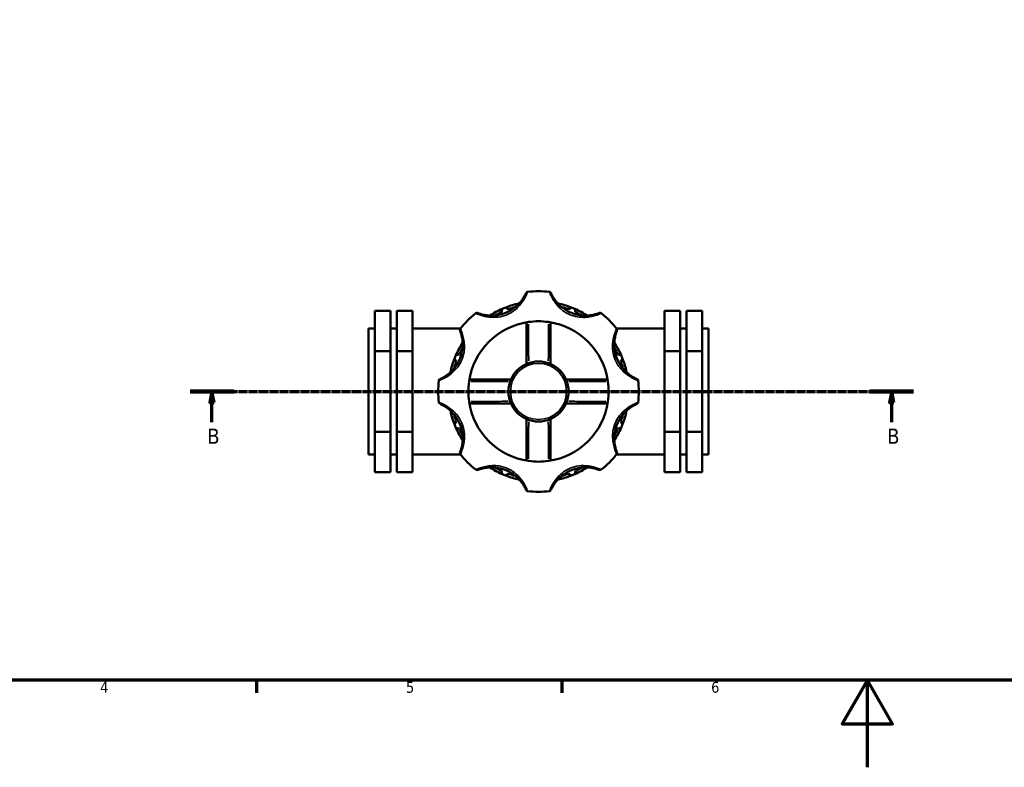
# Model space of a CAD drawing. Header units: millimetres. Extents: x 0 to 904, y 0 to 672.
# Tile 2 of 6: x 226 to 452, y 0 to 171. Entities that reach past the tile are written whole.
import ezdxf

# ---------------------------------------------------------------- set-up
doc = ezdxf.new("R2010")
doc.units = ezdxf.units.MM
doc.linetypes.add('CHAIN', pattern=[0.7087, 0.4724, -0.0591, 0.1181, -0.0591])
for name, color, linetype, lineweight in [('Border (ISO)', 7, 'Continuous', 70), ('Section Line (ISO)', 7, 'CHAIN', 70), ('Visible (ISO)', 7, 'Continuous', 50), ('Visible Narrow (ISO)', 7, 'Continuous', 35)]:
    doc.layers.add(name, color=color, linetype=linetype, lineweight=lineweight)
doc.styles.add('Label Text (ISO)', font='tahoma.ttf')
doc.styles.add('Note Text (ISO)', font='tahoma.ttf')

# ---------------------------------------------------------------- blocks, each defined once
blk = doc.blocks.new('Borders Default Border')
at = {"layer": 'Border (ISO)'}
for p, q in [((280.33, 20), (280.33, 17.1)), ((350.42, 20), (350.42, 17.1))]:
    blk.add_line(p, q, dxfattribs=at)
at = {"layer": 'Border (ISO)', "flags": 128}
for points in [[(20, 20), (20, 574), (821, 574), (821, 20), (20, 20)], [(420.5, 0), (420.5, 20), (414.73, 10), (426.27, 10), (420.5, 20)]]:
    blk.add_lwpolyline(points, dxfattribs=at)
at = {"layer": 'Border (ISO)', "color": 232, "true_color": 0xca0064, "char_height": 2.5, "attachment_point": 7, "style": 'Note Text (ISO)'}
for s, insert in [('4', (244.42, 17.1)), ('6', (384.66, 17.05)), ('5', (314.64, 17.05))]:
    blk.add_mtext(s, dxfattribs=dict(at, insert=insert))
blk = doc.blocks.new('2dTransSection0')
at = {"layer": 'Section Line (ISO)', "linetype": 'CHAIN'}
blk.add_line((265.08, 86.18), (431.11, 86.18), dxfattribs=at)
at = {"layer": 'Section Line (ISO)', "linetype": 'Continuous', "lineweight": 140}
for p, q in [((265.08, 86.18), (275.08, 86.18)), ((421.1, 86.18), (431.11, 86.18))]:
    blk.add_line(p, q, dxfattribs=at)
at = {"layer": 'Section Line (ISO)', "linetype": 'Continuous'}
for p, q in [((270.08, 86.18), (269.58, 83.68)), ((270.08, 83.68), (270.08, 86.18)), ((270.58, 83.68), (270.08, 86.18)), ((426.11, 86.18), (425.61, 83.68)), ((426.11, 83.68), (426.11, 86.18)), ((426.61, 83.68), (426.11, 86.18)), ((269.58, 83.68), (270.58, 83.68)), ((270.08, 79.11), (270.08, 83.68)), ((425.61, 83.68), (426.61, 83.68)), ((426.11, 79.11), (426.11, 83.68))]:
    blk.add_line(p, q, dxfattribs=at)
at = {"layer": 'Section Line (ISO)', "linetype": 'Continuous', "flags": 128}
for points in [[(270.58, 83.68), (270.08, 86.18), (269.58, 83.68), (270.58, 83.68)], [(426.61, 83.68), (426.11, 86.18), (425.61, 83.68), (426.61, 83.68)]]:
    blk.add_lwpolyline(points, dxfattribs=at)
at = {"layer": 'Section Line (ISO)'}
for points in [[(270.58, 83.68), (270.08, 86.18), (269.58, 83.68), (270.58, 83.68)], [(426.61, 83.68), (426.11, 86.18), (425.61, 83.68), (426.61, 83.68)]]:
    blk.add_solid(points, dxfattribs=at)
at = {"layer": 'Section Line (ISO)', "char_height": 3.5, "attachment_point": 7, "style": 'Label Text (ISO)'}
for insert in [(269.01, 74.18), (425.04, 74.18)]:
    blk.add_mtext('B', dxfattribs=dict(at, insert=insert))

msp = doc.modelspace()

# ---------------------------------------------------------------- linework, layer by layer
at = {"layer": 'Visible (ISO)'}
for p, q in [((307.471, 104.656), (311.071, 104.656)), ((307.471, 104.656), (307.471, 95.419)), ((311.071, 95.419), (311.071, 104.656)), ((316.111, 104.656), (312.511, 104.656)), ((312.511, 104.656), (312.511, 95.419)), ((316.111, 104.656), (316.111, 95.419)), ((336.566, 104.405), (336.696, 105.128)), ((336.566, 104.405), (336.577, 104.393)), ((337.527, 105.473), (338.131, 105.053)), ((338.131, 105.037), (338.131, 105.053)), ((351.931, 105.053), (352.535, 105.473)), ((351.931, 105.053), (351.931, 105.037)), ((353.367, 105.128), (353.497, 104.405)), ((353.486, 104.393), (353.497, 104.405)), ((373.951, 104.656), (373.951, 95.419)), ((373.951, 104.656), (377.551, 104.656)), ((377.551, 104.656), (377.551, 95.419)), ((378.991, 95.419), (378.991, 104.656)), ((382.591, 104.656), (378.991, 104.656)), ((382.591, 104.656), (382.591, 95.419)), ((306.031, 71.711), (306.031, 100.651)), ((306.031, 100.651), (307.471, 100.651)), ((311.071, 100.651), (312.511, 100.651)), ((316.111, 100.651), (327.153, 100.651)), ((362.909, 100.651), (373.951, 100.651)), ((377.551, 100.651), (378.991, 100.651)), ((382.591, 100.651), (384.031, 100.651)), ((384.031, 71.711), (384.031, 100.651)), ((307.471, 95.419), (311.071, 95.419)), ((307.471, 95.419), (307.471, 76.943)), ((311.071, 76.943), (311.071, 95.419)), ((316.111, 95.419), (312.511, 95.419)), ((312.511, 95.419), (312.511, 76.943)), ((316.111, 95.419), (316.111, 76.943)), ((373.951, 95.419), (377.551, 95.419)), ((373.951, 95.419), (373.951, 76.943)), ((377.551, 95.419), (377.551, 76.943)), ((382.591, 95.419), (378.991, 95.419)), ((378.991, 76.943), (378.991, 95.419)), ((382.591, 95.419), (382.591, 76.943)), ((326.159, 93.081), (325.739, 93.685)), ((326.084, 94.517), (326.808, 94.647)), ((326.159, 93.081), (326.175, 93.081)), ((326.819, 94.635), (326.808, 94.647)), ((363.255, 94.647), (363.244, 94.635)), ((363.255, 94.647), (363.979, 94.517)), ((363.887, 93.081), (363.903, 93.081)), ((364.323, 93.685), (363.903, 93.081)), ((325.739, 78.677), (326.159, 79.281)), ((326.175, 79.281), (326.159, 79.281)), ((363.903, 79.281), (363.887, 79.281)), ((363.903, 79.281), (364.323, 78.677)), ((307.471, 76.943), (311.071, 76.943)), ((307.471, 76.943), (307.471, 67.706)), ((311.071, 67.706), (311.071, 76.943)), ((316.111, 76.943), (312.511, 76.943)), ((312.511, 76.943), (312.511, 67.706)), ((316.111, 76.943), (316.111, 67.706)), ((326.808, 77.715), (326.084, 77.845)), ((326.808, 77.715), (326.819, 77.727)), ((363.244, 77.727), (363.255, 77.715)), ((363.979, 77.845), (363.255, 77.715)), ((373.951, 76.943), (377.551, 76.943)), ((373.951, 76.943), (373.951, 67.706)), ((377.551, 76.943), (377.551, 67.706)), ((378.991, 67.706), (378.991, 76.943)), ((382.591, 76.943), (378.991, 76.943)), ((382.591, 76.943), (382.591, 67.706)), ((306.031, 71.711), (307.471, 71.711)), ((311.071, 71.711), (312.511, 71.711)), ((316.111, 71.711), (327.153, 71.711)), ((362.909, 71.711), (373.951, 71.711)), ((377.551, 71.711), (378.991, 71.711)), ((382.591, 71.711), (384.031, 71.711)), ((336.577, 67.969), (336.566, 67.957)), ((336.696, 67.233), (336.566, 67.957)), ((353.497, 67.957), (353.367, 67.233)), ((353.497, 67.957), (353.486, 67.969)), ((307.471, 67.706), (311.071, 67.706)), ((316.111, 67.706), (312.511, 67.706)), ((338.131, 67.309), (337.527, 66.889)), ((338.131, 67.309), (338.131, 67.325)), ((351.931, 67.325), (351.931, 67.309)), ((352.535, 66.889), (351.931, 67.309)), ((373.951, 67.706), (377.551, 67.706)), ((382.591, 67.706), (378.991, 67.706))]:
    msp.add_line(p, q, dxfattribs=at)
msp.add_circle((345.031, 86.181), 6.9, dxfattribs=at)
for centre, radius, start, end in [((342.591, 108.588), 0.46, 96.21466, 156.37376), ((345.031, 86.181), 23, 83.78534, 96.21466), ((347.471, 108.588), 0.46, 23.62624, 83.78534), ((345.031, 86.181), 20.7, 102.26202, 111.25383), ((345.031, 86.181), 20.7, 68.74617, 77.73798), ((345.031, 86.181), 23, 128.78534, 141.21466), ((330.912, 103.751), 0.46, 68.62624, 128.78534), ((345.031, 86.181), 20.7, 113.74617, 122.73798), ((345.031, 86.181), 20.079, 114.90104, 119.67955), ((345.031, 86.181), 20.7, 111.25383, 113.74617), ((345.031, 86.181), 20.079, 105.32045, 110.09896), ((345.031, 86.181), 20.079, 69.90104, 74.67955), ((345.031, 86.181), 20.7, 66.25383, 68.74617), ((345.031, 86.181), 20.7, 57.26202, 66.25383), ((345.031, 86.181), 20.079, 60.32045, 65.09896), ((359.15, 103.751), 0.46, 51.21466, 111.37376), ((345.031, 86.181), 23, 38.78534, 51.21466), ((345.031, 86.181), 16.1, 98.13319, 171.86681), ((345.031, 86.181), 16.1, 81.86681, 98.13319), ((345.031, 86.181), 16.1, 8.13319, 81.86681), ((327.461, 100.3), 0.46, 141.21466, 201.37376), ((362.601, 100.3), 0.46, 338.62624, 38.78534), ((345.031, 86.181), 20.7, 147.26202, 156.25383), ((345.031, 86.181), 20.7, 23.74617, 32.73798), ((345.031, 86.181), 20.079, 150.32045, 155.09896), ((345.031, 86.181), 20.079, 24.90104, 29.67955), ((345.031, 86.181), 20.7, 158.74617, 167.73798), ((345.031, 86.181), 20.079, 159.90104, 164.67955), ((345.031, 86.181), 20.7, 156.25383, 158.74617), ((345.031, 86.181), 20.079, 15.32045, 20.09896), ((345.031, 86.181), 20.7, 21.25383, 23.74617), ((345.031, 86.181), 20.7, 12.26202, 21.25383), ((345.031, 86.181), 23, 173.78534, 186.21466), ((322.624, 88.621), 0.46, 113.62624, 173.78534), ((345.031, 86.181), 16.1, 171.86681, 188.13319), ((345.031, 86.181), 16.1, 351.86681, 8.13319), ((367.439, 88.621), 0.46, 6.21466, 66.37376), ((345.031, 86.181), 23, 353.78534, 6.21466), ((322.624, 83.741), 0.46, 186.21466, 246.37376), ((345.031, 86.181), 16.1, 188.13319, 261.86681), ((345.031, 86.181), 16.1, 278.13319, 351.86681), ((367.439, 83.741), 0.46, 293.62624, 353.78534), ((345.031, 86.181), 20.7, 192.26202, 201.25383), ((345.031, 86.181), 20.7, 338.74617, 347.73798), ((345.031, 86.181), 20.079, 195.32045, 200.09896), ((345.031, 86.181), 20.079, 339.90104, 344.67955), ((345.031, 86.181), 20.7, 201.25383, 203.74617), ((345.031, 86.181), 20.7, 203.74617, 212.73798), ((345.031, 86.181), 20.079, 204.90104, 209.67955), ((345.031, 86.181), 20.7, 327.26202, 336.25383), ((345.031, 86.181), 20.079, 330.32045, 335.09896), ((345.031, 86.181), 20.7, 336.25383, 338.74617), ((327.461, 72.062), 0.46, 158.62624, 218.78534), ((345.031, 86.181), 23, 218.78534, 231.21466), ((345.031, 86.181), 16.1, 261.86681, 278.13319), ((345.031, 86.181), 23, 308.78534, 321.21466), ((362.601, 72.062), 0.46, 321.21466, 21.37376), ((330.912, 68.611), 0.46, 231.21466, 291.37376), ((345.031, 86.181), 20.7, 237.26202, 246.25383), ((345.031, 86.181), 20.079, 240.32045, 245.09896), ((345.031, 86.181), 20.7, 293.74617, 302.73798), ((345.031, 86.181), 20.079, 294.90104, 299.67955), ((359.15, 68.611), 0.46, 248.62624, 308.78534), ((345.031, 86.181), 20.7, 246.25383, 248.74617), ((345.031, 86.181), 20.7, 248.74617, 257.73798), ((345.031, 86.181), 20.079, 249.90104, 254.67955), ((345.031, 86.181), 20.7, 282.26202, 291.25383), ((345.031, 86.181), 20.079, 285.32045, 290.09896), ((345.031, 86.181), 20.7, 291.25383, 293.74617), ((342.591, 63.773), 0.46, 203.62624, 263.78534), ((345.031, 86.181), 23, 263.78534, 276.21466), ((347.471, 63.773), 0.46, 276.21466, 336.37376)]:
    msp.add_arc(centre, radius, start, end, dxfattribs=at)
for points, knots in [([(342.17, 108.773), (342.17, 108.773), (342.163, 108.758), (342.131, 108.684), (342.094, 108.603), (341.971, 108.346), (341.871, 108.15), (341.577, 107.638), (341.362, 107.305), (340.847, 106.633), (340.544, 106.293), (339.858, 105.639), (339.471, 105.327), (338.485, 104.666), (337.864, 104.35), (336.558, 103.872), (335.874, 103.711), (334.521, 103.563), (333.849, 103.569), (332.802, 103.693), (332.407, 103.772), (331.803, 103.928), (331.573, 104.001), (331.193, 104.133), (331.08, 104.179), (331.08, 104.179)], [0, 0, 0, 0, 0.05068, 0.05068, 0.131768, 0.131768, 0.2371824, 0.2371824, 0.3742211, 0.3742211, 0.5181397, 0.5181397, 0.6744487, 0.6744487, 0.8932074, 0.8932074, 1.1137806, 1.1137806, 1.3230827, 1.3230827, 1.4601912, 1.4601912, 1.570893, 1.570893, 1.7104222, 1.7104222, 1.7104222, 1.7104222]), ([(358.983, 104.179), (358.983, 104.179), (358.968, 104.173), (358.893, 104.144), (358.809, 104.112), (358.54, 104.018), (358.332, 103.95), (357.761, 103.796), (357.374, 103.713), (356.534, 103.602), (356.08, 103.575), (355.132, 103.597), (354.638, 103.651), (353.474, 103.881), (352.81, 104.096), (351.549, 104.681), (350.952, 105.052), (349.891, 105.903), (349.419, 106.383), (348.767, 107.211), (348.544, 107.546), (348.226, 108.084), (348.116, 108.298), (347.94, 108.66), (347.893, 108.773), (347.893, 108.773)], [0, 0, 0, 0, 0.05068, 0.05068, 0.131768, 0.131768, 0.2371825, 0.2371825, 0.3742212, 0.3742212, 0.5181398, 0.5181398, 0.6744457, 0.6744457, 0.8931949, 0.8931949, 1.1137595, 1.1137595, 1.3230619, 1.3230619, 1.4601758, 1.4601758, 1.5708747, 1.5708747, 1.7104222, 1.7104222, 1.7104222, 1.7104222]), ([(342.271, 102.043), (342.271, 101.192), (342.271, 100.342), (342.271, 98.407), (342.271, 97.323), (342.271, 96.238), (342.271, 95.54), (342.271, 94.842), (342.271, 93.598), (342.271, 93.052), (342.271, 92.505)], [0.0742294, 0.0742294, 0.0742294, 0.0742294, 0.3454086, 0.3454086, 0.6908172, 0.6908172, 0.6908172, 0.9128424, 0.9128424, 1.0862741, 1.0862741, 1.0862741, 1.0862741]), ([(347.791, 92.505), (347.791, 93.046), (347.791, 93.585), (347.791, 94.817), (347.791, 95.508), (347.791, 96.2), (347.791, 97.291), (347.791, 98.382), (347.791, 100.329), (347.791, 101.186), (347.791, 102.043)], [0.0485935, 0.0485935, 0.0485935, 0.0485935, 0.2200077, 0.2200077, 0.4400153, 0.4400153, 0.4400153, 0.7874415, 0.7874415, 1.0606381, 1.0606381, 1.0606381, 1.0606381]), ([(327.033, 100.132), (327.033, 100.132), (327.039, 100.118), (327.068, 100.042), (327.1, 99.959), (327.194, 99.69), (327.262, 99.481), (327.416, 98.911), (327.499, 98.524), (327.611, 97.684), (327.637, 97.229), (327.615, 96.282), (327.561, 95.788), (327.331, 94.623), (327.116, 93.96), (326.531, 92.699), (326.16, 92.102), (325.309, 91.04), (324.829, 90.569), (324.001, 89.917), (323.666, 89.693), (323.128, 89.376), (322.914, 89.265), (322.552, 89.09), (322.439, 89.042), (322.439, 89.042)], [0, 0, 0, 0, 0.05068, 0.05068, 0.131768, 0.131768, 0.2371825, 0.2371825, 0.3742212, 0.3742212, 0.5181398, 0.5181398, 0.6744457, 0.6744457, 0.8931949, 0.8931949, 1.1137595, 1.1137595, 1.3230619, 1.3230619, 1.4601758, 1.4601758, 1.5708747, 1.5708747, 1.7104222, 1.7104222, 1.7104222, 1.7104222]), ([(367.623, 89.042), (367.623, 89.042), (367.609, 89.049), (367.535, 89.082), (367.453, 89.118), (367.196, 89.241), (367, 89.341), (366.488, 89.635), (366.156, 89.85), (365.483, 90.366), (365.143, 90.668), (364.489, 91.354), (364.178, 91.741), (363.516, 92.727), (363.2, 93.348), (362.722, 94.654), (362.562, 95.339), (362.413, 96.691), (362.419, 97.363), (362.543, 98.41), (362.622, 98.805), (362.778, 99.41), (362.852, 99.639), (362.983, 100.019), (363.029, 100.132), (363.029, 100.132)], [0, 0, 0, 0, 0.05068, 0.05068, 0.131768, 0.131768, 0.2371824, 0.2371824, 0.3742211, 0.3742211, 0.5181397, 0.5181397, 0.6744487, 0.6744487, 0.8932074, 0.8932074, 1.1137806, 1.1137806, 1.3230827, 1.3230827, 1.4601912, 1.4601912, 1.570893, 1.570893, 1.7104222, 1.7104222, 1.7104222, 1.7104222]), ([(338.707, 88.941), (338.167, 88.941), (337.627, 88.941), (336.395, 88.941), (335.704, 88.941), (335.012, 88.941), (333.921, 88.941), (332.831, 88.941), (330.883, 88.941), (330.026, 88.941), (329.17, 88.941)], [0.0485935, 0.0485935, 0.0485935, 0.0485935, 0.2200077, 0.2200077, 0.4400153, 0.4400153, 0.4400153, 0.7874415, 0.7874415, 1.0606381, 1.0606381, 1.0606381, 1.0606381]), ([(360.893, 88.941), (360.042, 88.941), (359.192, 88.941), (357.257, 88.941), (356.173, 88.941), (355.088, 88.941), (354.39, 88.941), (353.693, 88.941), (352.448, 88.941), (351.902, 88.941), (351.355, 88.941)], [0.0742294, 0.0742294, 0.0742294, 0.0742294, 0.3454086, 0.3454086, 0.6908172, 0.6908172, 0.6908172, 0.9128424, 0.9128424, 1.0862741, 1.0862741, 1.0862741, 1.0862741]), ([(322.439, 83.319), (322.439, 83.319), (322.454, 83.313), (322.528, 83.28), (322.609, 83.244), (322.866, 83.12), (323.062, 83.021), (323.574, 82.727), (323.907, 82.511), (324.579, 81.996), (324.919, 81.694), (325.573, 81.008), (325.885, 80.621), (326.546, 79.635), (326.862, 79.013), (327.341, 77.708), (327.501, 77.023), (327.649, 75.671), (327.643, 74.998), (327.519, 73.952), (327.44, 73.557), (327.284, 72.952), (327.211, 72.723), (327.079, 72.342), (327.033, 72.229), (327.033, 72.229)], [0, 0, 0, 0, 0.05068, 0.05068, 0.131768, 0.131768, 0.2371824, 0.2371824, 0.3742211, 0.3742211, 0.5181397, 0.5181397, 0.6744487, 0.6744487, 0.8932074, 0.8932074, 1.1137806, 1.1137806, 1.3230827, 1.3230827, 1.4601912, 1.4601912, 1.570893, 1.570893, 1.7104222, 1.7104222, 1.7104222, 1.7104222]), ([(329.17, 83.421), (330.02, 83.421), (330.871, 83.421), (332.805, 83.421), (333.889, 83.421), (334.974, 83.421), (335.672, 83.421), (336.37, 83.421), (337.614, 83.421), (338.16, 83.421), (338.707, 83.421)], [0.0742294, 0.0742294, 0.0742294, 0.0742294, 0.3454086, 0.3454086, 0.6908172, 0.6908172, 0.6908172, 0.9128424, 0.9128424, 1.0862741, 1.0862741, 1.0862741, 1.0862741]), ([(351.355, 83.421), (351.896, 83.421), (352.436, 83.421), (353.667, 83.421), (354.359, 83.421), (355.05, 83.421), (356.141, 83.421), (357.232, 83.421), (359.179, 83.421), (360.036, 83.421), (360.893, 83.421)], [0.0485935, 0.0485935, 0.0485935, 0.0485935, 0.2200077, 0.2200077, 0.4400153, 0.4400153, 0.4400153, 0.7874415, 0.7874415, 1.0606381, 1.0606381, 1.0606381, 1.0606381]), ([(363.029, 72.229), (363.029, 72.229), (363.024, 72.244), (362.995, 72.32), (362.963, 72.403), (362.868, 72.672), (362.8, 72.881), (362.646, 73.451), (362.563, 73.838), (362.452, 74.678), (362.426, 75.133), (362.448, 76.08), (362.502, 76.574), (362.731, 77.739), (362.947, 78.402), (363.532, 79.663), (363.902, 80.26), (364.754, 81.322), (365.233, 81.793), (366.061, 82.445), (366.396, 82.669), (366.934, 82.986), (367.148, 83.096), (367.51, 83.272), (367.623, 83.319), (367.623, 83.319)], [0, 0, 0, 0, 0.05068, 0.05068, 0.131768, 0.131768, 0.2371825, 0.2371825, 0.3742212, 0.3742212, 0.5181398, 0.5181398, 0.6744457, 0.6744457, 0.8931949, 0.8931949, 1.1137595, 1.1137595, 1.3230619, 1.3230619, 1.4601758, 1.4601758, 1.5708747, 1.5708747, 1.7104222, 1.7104222, 1.7104222, 1.7104222]), ([(342.271, 79.857), (342.271, 79.316), (342.271, 78.777), (342.271, 77.545), (342.271, 76.853), (342.271, 76.162), (342.271, 75.071), (342.271, 73.98), (342.271, 72.033), (342.271, 71.176), (342.271, 70.319)], [0.0485935, 0.0485935, 0.0485935, 0.0485935, 0.2200077, 0.2200077, 0.4400153, 0.4400153, 0.4400153, 0.7874415, 0.7874415, 1.0606381, 1.0606381, 1.0606381, 1.0606381]), ([(347.791, 70.319), (347.791, 71.17), (347.791, 72.02), (347.791, 73.955), (347.791, 75.039), (347.791, 76.124), (347.791, 76.822), (347.791, 77.52), (347.791, 78.764), (347.791, 79.31), (347.791, 79.857)], [0.0742294, 0.0742294, 0.0742294, 0.0742294, 0.3454086, 0.3454086, 0.6908172, 0.6908172, 0.6908172, 0.9128424, 0.9128424, 1.0862741, 1.0862741, 1.0862741, 1.0862741]), ([(331.08, 68.183), (331.08, 68.183), (331.094, 68.188), (331.17, 68.218), (331.253, 68.249), (331.522, 68.344), (331.731, 68.412), (332.301, 68.566), (332.689, 68.649), (333.528, 68.76), (333.983, 68.786), (334.93, 68.764), (335.424, 68.711), (336.589, 68.481), (337.252, 68.266), (338.513, 67.68), (339.111, 67.31), (340.172, 66.458), (340.643, 65.979), (341.295, 65.151), (341.519, 64.816), (341.836, 64.278), (341.947, 64.064), (342.123, 63.702), (342.17, 63.589), (342.17, 63.589)], [0, 0, 0, 0, 0.05068, 0.05068, 0.131768, 0.131768, 0.2371825, 0.2371825, 0.3742212, 0.3742212, 0.5181398, 0.5181398, 0.6744457, 0.6744457, 0.8931949, 0.8931949, 1.1137595, 1.1137595, 1.3230619, 1.3230619, 1.4601758, 1.4601758, 1.5708747, 1.5708747, 1.7104222, 1.7104222, 1.7104222, 1.7104222]), ([(347.893, 63.589), (347.893, 63.589), (347.899, 63.603), (347.932, 63.677), (347.968, 63.759), (348.092, 64.016), (348.191, 64.212), (348.485, 64.724), (348.701, 65.056), (349.216, 65.729), (349.519, 66.069), (350.204, 66.723), (350.591, 67.034), (351.577, 67.695), (352.197, 68.011), (353.502, 68.49), (354.186, 68.65), (355.538, 68.799), (356.211, 68.793), (357.257, 68.669), (357.653, 68.591), (358.258, 68.435), (358.488, 68.361), (358.869, 68.229), (358.983, 68.183), (358.983, 68.183)], [0, 0, 0, 0, 0.0506802, 0.0506802, 0.1317686, 0.1317686, 0.2371834, 0.2371834, 0.3742227, 0.3742227, 0.5181415, 0.5181415, 0.674401, 0.674401, 0.8930128, 0.8930128, 1.113449, 1.113449, 1.3227565, 1.3227565, 1.4599513, 1.4599513, 1.5706073, 1.5706073, 1.7104222, 1.7104222, 1.7104222, 1.7104222])]:
    msp.add_open_spline(points, degree=3, knots=knots, dxfattribs=at)
at = {"layer": 'Visible Narrow (ISO)'}
msp.add_circle((345.031, 86.181), 6.44, dxfattribs=at)
for points, knots in [([(330.767, 104.045), (330.827, 104.02), (330.905, 103.987), (331.193, 103.869), (331.456, 103.768), (332.146, 103.544), (332.594, 103.424), (333.766, 103.204), (334.509, 103.148), (335.978, 103.228), (336.709, 103.371), (338.085, 103.86), (338.73, 104.204), (339.75, 104.953), (340.15, 105.312), (340.857, 106.078), (341.169, 106.48), (341.702, 107.281), (341.925, 107.68), (342.231, 108.295), (342.334, 108.531), (342.439, 108.783), (342.465, 108.848), (342.485, 108.9)], [-1.6249011, -1.6249011, -1.6249011, -1.6249011, -1.570893, -1.570893, -1.4601912, -1.4601912, -1.3230827, -1.3230827, -1.1137806, -1.1137806, -0.8932074, -0.8932074, -0.6744487, -0.6744487, -0.5181397, -0.5181397, -0.3742211, -0.3742211, -0.2371824, -0.2371824, -0.131768, -0.131768, -0.0855211, -0.0855211, -0.0855211, -0.0855211]), ([(347.577, 108.899), (347.601, 108.839), (347.633, 108.76), (347.753, 108.473), (347.868, 108.215), (348.197, 107.569), (348.429, 107.168), (349.103, 106.183), (349.589, 105.619), (350.684, 104.636), (351.302, 104.221), (352.62, 103.594), (353.32, 103.381), (354.571, 103.189), (355.107, 103.16), (356.149, 103.202), (356.654, 103.265), (357.597, 103.455), (358.037, 103.579), (358.688, 103.798), (358.928, 103.892), (359.18, 103.996), (359.244, 104.024), (359.295, 104.046)], [-1.6249011, -1.6249011, -1.6249011, -1.6249011, -1.5708747, -1.5708747, -1.4601758, -1.4601758, -1.3230619, -1.3230619, -1.1137595, -1.1137595, -0.8931949, -0.8931949, -0.6744457, -0.6744457, -0.5181398, -0.5181398, -0.3742212, -0.3742212, -0.2371825, -0.2371825, -0.131768, -0.131768, -0.0855211, -0.0855211, -0.0855211, -0.0855211]), ([(322.313, 88.727), (322.374, 88.751), (322.452, 88.782), (322.739, 88.903), (322.997, 89.018), (323.643, 89.347), (324.044, 89.579), (325.029, 90.253), (325.593, 90.739), (326.576, 91.834), (326.991, 92.451), (327.618, 93.77), (327.832, 94.47), (328.023, 95.72), (328.052, 96.257), (328.01, 97.299), (327.947, 97.804), (327.757, 98.747), (327.633, 99.186), (327.414, 99.838), (327.32, 100.078), (327.216, 100.33), (327.189, 100.394), (327.166, 100.445)], [-1.6249011, -1.6249011, -1.6249011, -1.6249011, -1.5708747, -1.5708747, -1.4601758, -1.4601758, -1.3230619, -1.3230619, -1.1137595, -1.1137595, -0.8931949, -0.8931949, -0.6744457, -0.6744457, -0.5181398, -0.5181398, -0.3742212, -0.3742212, -0.2371825, -0.2371825, -0.131768, -0.131768, -0.0855211, -0.0855211, -0.0855211, -0.0855211]), ([(342.779, 93.176), (342.778, 93.448), (342.776, 93.72), (342.771, 94.69), (342.769, 95.387), (342.766, 96.084), (342.763, 97.169), (342.76, 98.252), (342.757, 100.107), (342.755, 100.878), (342.754, 101.649)], [-0.99947949, -0.99947949, -0.99947949, -0.99947949, -0.91284239, -0.91284239, -0.69081717, -0.69081717, -0.69081717, -0.34540858, -0.34540858, -0.09955034, -0.09955034, -0.09955034, -0.09955034]), ([(347.308, 101.649), (347.307, 100.871), (347.306, 100.094), (347.302, 98.227), (347.3, 97.137), (347.296, 96.046), (347.294, 95.356), (347.291, 94.665), (347.286, 93.708), (347.285, 93.442), (347.283, 93.176)], [-1.03531724, -1.03531724, -1.03531724, -1.03531724, -0.78744145, -0.78744145, -0.44001532, -0.44001532, -0.44001532, -0.22000766, -0.22000766, -0.13538812, -0.13538812, -0.13538812, -0.13538812]), ([(362.896, 100.445), (362.87, 100.385), (362.837, 100.308), (362.719, 100.02), (362.618, 99.756), (362.394, 99.066), (362.274, 98.619), (362.055, 97.446), (361.999, 96.703), (362.079, 95.234), (362.221, 94.503), (362.71, 93.128), (363.054, 92.482), (363.803, 91.462), (364.162, 91.062), (364.928, 90.355), (365.331, 90.043), (366.132, 89.51), (366.53, 89.287), (367.145, 88.981), (367.381, 88.878), (367.633, 88.773), (367.698, 88.747), (367.75, 88.727)], [-1.6249011, -1.6249011, -1.6249011, -1.6249011, -1.570893, -1.570893, -1.4601912, -1.4601912, -1.3230827, -1.3230827, -1.1137806, -1.1137806, -0.8932074, -0.8932074, -0.6744487, -0.6744487, -0.5181397, -0.5181397, -0.3742211, -0.3742211, -0.2371824, -0.2371824, -0.131768, -0.131768, -0.0855211, -0.0855211, -0.0855211, -0.0855211]), ([(329.563, 88.458), (330.341, 88.457), (331.118, 88.456), (332.985, 88.452), (334.075, 88.449), (335.166, 88.446), (335.856, 88.443), (336.547, 88.441), (337.504, 88.436), (337.77, 88.434), (338.036, 88.433)], [-1.03531724, -1.03531724, -1.03531724, -1.03531724, -0.78744145, -0.78744145, -0.44001532, -0.44001532, -0.44001532, -0.22000766, -0.22000766, -0.13538812, -0.13538812, -0.13538812, -0.13538812]), ([(352.026, 88.433), (352.298, 88.434), (352.571, 88.436), (353.54, 88.441), (354.238, 88.444), (354.935, 88.446), (356.019, 88.449), (357.103, 88.452), (358.957, 88.456), (359.728, 88.457), (360.499, 88.458)], [-0.99947949, -0.99947949, -0.99947949, -0.99947949, -0.91284239, -0.91284239, -0.69081717, -0.69081717, -0.69081717, -0.34540858, -0.34540858, -0.09955034, -0.09955034, -0.09955034, -0.09955034]), ([(327.167, 71.917), (327.193, 71.977), (327.226, 72.054), (327.343, 72.342), (327.445, 72.606), (327.668, 73.296), (327.788, 73.743), (328.008, 74.916), (328.064, 75.659), (327.984, 77.128), (327.841, 77.858), (327.352, 79.234), (327.008, 79.88), (326.259, 80.9), (325.9, 81.3), (325.134, 82.007), (324.732, 82.319), (323.931, 82.852), (323.533, 83.075), (322.917, 83.381), (322.681, 83.484), (322.429, 83.588), (322.364, 83.614), (322.312, 83.635)], [-1.6249011, -1.6249011, -1.6249011, -1.6249011, -1.570893, -1.570893, -1.4601912, -1.4601912, -1.3230827, -1.3230827, -1.1137806, -1.1137806, -0.8932074, -0.8932074, -0.6744487, -0.6744487, -0.5181397, -0.5181397, -0.3742211, -0.3742211, -0.2371824, -0.2371824, -0.131768, -0.131768, -0.0855211, -0.0855211, -0.0855211, -0.0855211]), ([(338.036, 83.929), (337.764, 83.927), (337.492, 83.926), (336.522, 83.921), (335.825, 83.918), (335.128, 83.916), (334.044, 83.912), (332.96, 83.91), (331.105, 83.906), (330.334, 83.905), (329.563, 83.904)], [-0.99947949, -0.99947949, -0.99947949, -0.99947949, -0.91284239, -0.91284239, -0.69081717, -0.69081717, -0.69081717, -0.34540858, -0.34540858, -0.09955034, -0.09955034, -0.09955034, -0.09955034]), ([(360.499, 83.904), (359.722, 83.905), (358.944, 83.906), (357.077, 83.91), (355.987, 83.912), (354.897, 83.916), (354.206, 83.918), (353.515, 83.921), (352.558, 83.926), (352.292, 83.928), (352.026, 83.929)], [-1.03531724, -1.03531724, -1.03531724, -1.03531724, -0.78744145, -0.78744145, -0.44001532, -0.44001532, -0.44001532, -0.22000766, -0.22000766, -0.13538812, -0.13538812, -0.13538812, -0.13538812]), ([(367.749, 83.635), (367.689, 83.611), (367.611, 83.579), (367.324, 83.459), (367.066, 83.344), (366.419, 83.015), (366.018, 82.783), (365.034, 82.109), (364.469, 81.623), (363.487, 80.528), (363.071, 79.91), (362.444, 78.592), (362.231, 77.892), (362.039, 76.641), (362.011, 76.105), (362.052, 75.063), (362.116, 74.558), (362.305, 73.615), (362.429, 73.175), (362.648, 72.524), (362.742, 72.284), (362.846, 72.032), (362.874, 71.968), (362.896, 71.917)], [-1.6249011, -1.6249011, -1.6249011, -1.6249011, -1.5708747, -1.5708747, -1.4601758, -1.4601758, -1.3230619, -1.3230619, -1.1137595, -1.1137595, -0.8931949, -0.8931949, -0.6744457, -0.6744457, -0.5181398, -0.5181398, -0.3742212, -0.3742212, -0.2371825, -0.2371825, -0.131768, -0.131768, -0.0855211, -0.0855211, -0.0855211, -0.0855211]), ([(342.754, 70.713), (342.755, 71.49), (342.757, 72.268), (342.76, 74.135), (342.763, 75.225), (342.766, 76.316), (342.769, 77.006), (342.771, 77.697), (342.776, 78.654), (342.778, 78.92), (342.779, 79.186)], [-1.03531724, -1.03531724, -1.03531724, -1.03531724, -0.78744145, -0.78744145, -0.44001532, -0.44001532, -0.44001532, -0.22000766, -0.22000766, -0.13538812, -0.13538812, -0.13538812, -0.13538812]), ([(347.283, 79.186), (347.285, 78.914), (347.286, 78.641), (347.291, 77.672), (347.294, 76.974), (347.296, 76.278), (347.3, 75.193), (347.302, 74.11), (347.306, 72.255), (347.307, 71.484), (347.308, 70.713)], [-0.99947949, -0.99947949, -0.99947949, -0.99947949, -0.91284239, -0.91284239, -0.69081717, -0.69081717, -0.69081717, -0.34540858, -0.34540858, -0.09955034, -0.09955034, -0.09955034, -0.09955034]), ([(342.485, 63.463), (342.461, 63.523), (342.43, 63.601), (342.309, 63.888), (342.194, 64.147), (341.865, 64.793), (341.633, 65.194), (340.959, 66.178), (340.473, 66.743), (339.378, 67.725), (338.761, 68.141), (337.442, 68.768), (336.742, 68.981), (335.492, 69.173), (334.955, 69.202), (333.913, 69.16), (333.408, 69.096), (332.465, 68.907), (332.026, 68.783), (331.374, 68.564), (331.134, 68.47), (330.883, 68.366), (330.818, 68.338), (330.767, 68.316)], [-1.6249011, -1.6249011, -1.6249011, -1.6249011, -1.5708747, -1.5708747, -1.4601758, -1.4601758, -1.3230619, -1.3230619, -1.1137595, -1.1137595, -0.8931949, -0.8931949, -0.6744457, -0.6744457, -0.5181398, -0.5181398, -0.3742212, -0.3742212, -0.2371825, -0.2371825, -0.131768, -0.131768, -0.0855211, -0.0855211, -0.0855211, -0.0855211]), ([(359.295, 68.317), (359.235, 68.342), (359.157, 68.376), (358.868, 68.494), (358.604, 68.595), (357.914, 68.819), (357.466, 68.939), (356.293, 69.158), (355.55, 69.213), (354.081, 69.133), (353.351, 68.99), (351.977, 68.501), (351.331, 68.157), (350.312, 67.409), (349.912, 67.05), (349.205, 66.284), (348.893, 65.882), (348.36, 65.081), (348.137, 64.682), (347.831, 64.067), (347.728, 63.831), (347.624, 63.579), (347.598, 63.514), (347.577, 63.462)], [-1.6249011, -1.6249011, -1.6249011, -1.6249011, -1.5706073, -1.5706073, -1.4599513, -1.4599513, -1.3227565, -1.3227565, -1.113449, -1.113449, -0.8930128, -0.8930128, -0.674401, -0.674401, -0.5181415, -0.5181415, -0.3742227, -0.3742227, -0.2371834, -0.2371834, -0.1317686, -0.1317686, -0.0855211, -0.0855211, -0.0855211, -0.0855211])]:
    msp.add_open_spline(points, degree=3, knots=knots, dxfattribs=at)

# ---------------------------------------------------------------- block references
msp.add_blockref('Borders Default Border', (0, 0))
at = {"layer": 'Section Line (ISO)'}
msp.add_blockref('2dTransSection0', (0, 0), dxfattribs=at)

doc.saveas('drawing.dxf')
